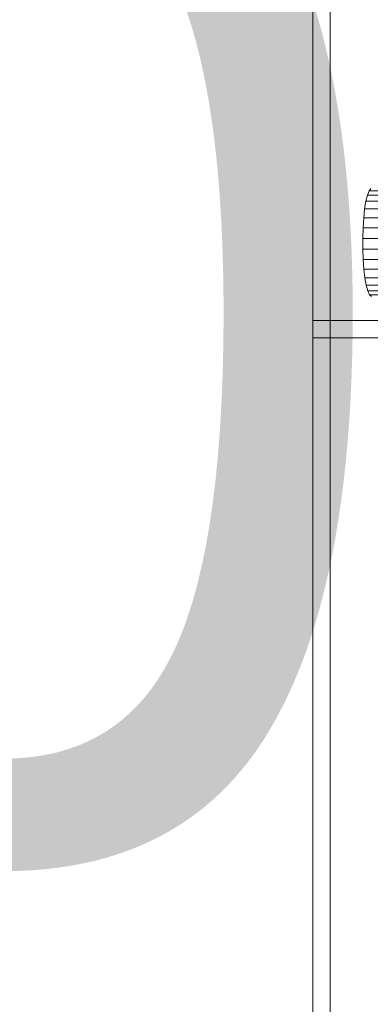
# Model space of a CAD drawing. Header units: millimetres. Extents: x -4395 to 65662, y -65530 to 6847.
# Tile 128 of 256: x -1647 to -1567, y -35884 to -35658. Entities that reach past the tile are written whole.
import ezdxf

# ---------------------------------------------------------------- set-up
doc = ezdxf.new("R2010")
doc.units = ezdxf.units.MM
for name, color, linetype, lineweight in [('COTAS_O', 1, 'Continuous', 0), ('frontal_C03', 7, 'Continuous', 0), ('frontal_C07', 7, 'Continuous', 0)]:
    doc.layers.add(name, color=color, linetype=linetype, lineweight=lineweight)
doc.dimstyles.new('R19_100', dxfattribs={"dimtxt": 250, "dimasz": 150, "dimexe": 150, "dimexo": 80, "dimgap": 100, "dimtad": 1, "dimtih": 1, "dimtoh": 1, "dimdsep": 46, "dimcen": 0.09, "dimadec": 0, "dimazin": 0, "dimtfac": 1, "dimtdec": 4, "dimtofl": 0, "dimtmove": 0, "dimatfit": 3, "dimfxl": 1, "dimtolj": 1, "dimtzin": 0, "dimarcsym": 0})

# ---------------------------------------------------------------- blocks, each defined once
blk = doc.blocks.new('DIM_R33_45')
at = {"layer": 'COTAS_O'}
for p, q in [((-1850, -34800), (-1850, -35500)), ((-150, -34800), (-150, -35500)), ((-1850, -35500), (-1700, -35455)), ((-150, -35500), (-300, -35455)), ((-150, -35500), (-1850, -35500)), ((-1850, -35500), (-1700, -35545)), ((-150, -35500), (-300, -35545))]:
    blk.add_line(p, q, dxfattribs=at)
blk.add_text('1700 O', height=250, rotation=180, dxfattribs=at).set_placement((-1000, -35600))

msp = doc.modelspace()

# ---------------------------------------------------------------- linework, layer by layer
at = {"layer": 'frontal_C03'}
for p, q in [((-1580, -35988), (-1580, -33352.082)), ((-1576, -35988), (-1576, -33352.082)), ((-1580, -35988), (-1580, -34081.095)), ((-1576, -35988), (-1576, -34081.095)), ((-1580, -35988), (-1580, -34944.401)), ((-1576, -35988), (-1576, -34944.401)), ((-1580, -35730.969), (-1580, -35650.969)), ((-1580, -35654.969), (-1580, -35726.969)), ((-1580, -35726.969), (1620, -35726.969)), ((-1580, -35730.969), (-1580, -35726.969)), ((-1580, -35988), (-1580, -35730.969)), ((-1580, -35730.969), (-1576, -35730.969)), ((-1500, -35730.969), (-1580, -35730.969)), ((-1580, -35730.969), (1620, -35730.969)), ((-1576, -35988), (-1576, -35730.969)), ((-1576, -35730.969), (-1504, -35730.969))]:
    msp.add_line(p, q, dxfattribs=at)
at = {"layer": 'frontal_C07'}
for p, q in [((-1567.066, -35697.12), (-1567.453, -35698.107)), ((-1566.653, -35696.59), (-1567.066, -35697.12)), ((-1094.277, -35697.12), (-1567.066, -35697.12)), ((-1567.8, -35699.512), (-1568.093, -35701.282)), ((-1567.453, -35698.107), (-1567.8, -35699.512)), ((-1095.011, -35699.512), (-1567.8, -35699.512)), ((-1094.664, -35698.107), (-1567.453, -35698.107)), ((-1568.093, -35701.282), (-1568.32, -35703.348)), ((-1095.303, -35701.282), (-1568.093, -35701.282)), ((-1568.32, -35703.348), (-1568.473, -35705.632)), ((-1095.531, -35703.348), (-1568.32, -35703.348)), ((-1568.473, -35705.632), (-1568.547, -35708.045)), ((-1095.684, -35705.632), (-1568.473, -35705.632)), ((-1568.547, -35708.045), (-1568.538, -35710.495)), ((-1095.758, -35708.045), (-1568.547, -35708.045)), ((-1568.538, -35710.495), (-1568.446, -35712.888)), ((-1095.748, -35710.495), (-1568.538, -35710.495)), ((-1568.446, -35712.888), (-1568.276, -35715.131)), ((-1095.657, -35712.888), (-1568.446, -35712.888)), ((-1568.276, -35715.131), (-1568.033, -35717.138)), ((-1095.486, -35715.131), (-1568.276, -35715.131)), ((-1568.033, -35717.138), (-1567.727, -35718.833)), ((-1095.244, -35717.138), (-1568.033, -35717.138)), ((-1567.727, -35718.833), (-1567.371, -35720.149)), ((-1094.938, -35718.833), (-1567.727, -35718.833)), ((-1567.371, -35720.149), (-1566.976, -35721.038)), ((-1094.581, -35720.149), (-1567.371, -35720.149)), ((-1566.976, -35721.038), (-1566.559, -35721.463)), ((-1094.187, -35721.038), (-1566.976, -35721.038))]:
    msp.add_line(p, q, dxfattribs=at)

# ---------------------------------------------------------------- dimensions: what is measured, and where the dimension line sits
at = {"layer": 'COTAS_O'}
dim = msp.add_aligned_dim(p1=(-150, -34800), p2=(-1850, -34800), distance=700, text='<> O', dimstyle='R19_100', dxfattribs=at)
dim.commit()
dim.dimension.update_dxf_attribs({"geometry": 'DIM_R33_45', "text_midpoint": (-1000, -35500)})

doc.saveas('drawing.dxf')
